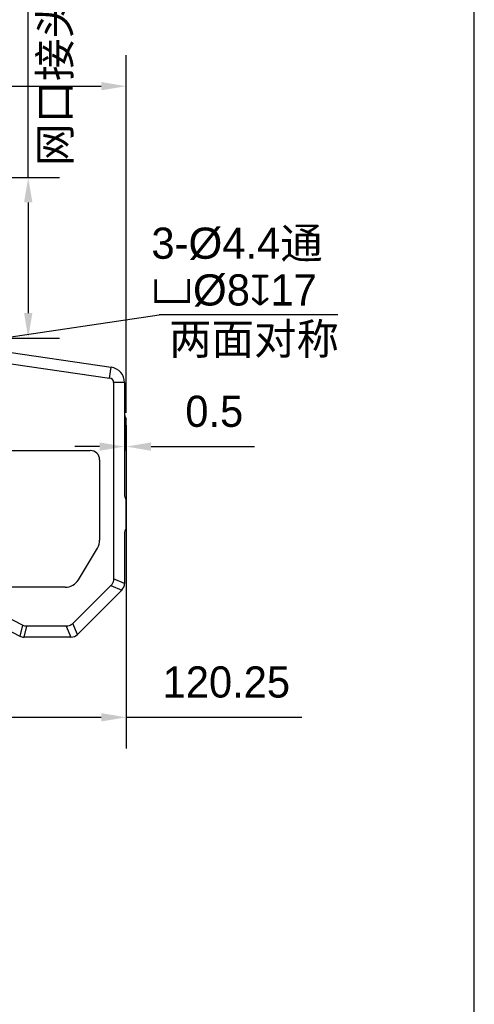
# Model space of a CAD drawing. Header units: millimetres. Extents: x -67 to 93, y 91 to 271.
# Tile 15 of 17: x 56 to 93, y 131 to 210. Entities that reach past the tile are written whole.
import ezdxf

# ---------------------------------------------------------------- set-up
doc = ezdxf.new("R2010")
doc.units = ezdxf.units.MM
doc.header["$LTSCALE"] = 65.395
doc.header["$PDMODE"] = 3
doc.header["$PDSIZE"] = 8
doc.layers.get('0').update_dxf_attribs({"linetype": 'CONTINUOUS'})
doc.layers.get('Defpoints').update_dxf_attribs({"linetype": 'CONTINUOUS'})
doc.layers.add('00_COMPONENTS', color=7, linetype='CONTINUOUS')
doc.layers.add('51__DRAFT_DIMS', color=7, linetype='CONTINUOUS')
doc.styles.get("Standard").update_dxf_attribs({"font": '兰亭黑 GBK.TTF', "height": 2.5})
doc.dimstyles.new('DIMSTYLE_1', dxfattribs={"dimtxt": 8, "dimasz": 2, "dimexe": 2.5, "dimexo": 0.5, "dimgap": 0.75, "dimtad": 1, "dimlfac": 4, "dimdsep": 46, "dimtxsty": 'STANDARD', "dimblk": '_FILLED', "dimblk1": '_FILLED', "dimblk2": '_FILLED', "dimcen": 0.09, "dimclrd": 8, "dimclre": 8, "dimclrt": 256, "dimazin": 2, "dimtp": 0.3, "dimtm": 0.3, "dimtfac": 1, "dimtofl": 0, "dimtmove": 0, "dimatfit": 3, "dimldrblk": '_FILLED', "dimfxl": 1, "dimtolj": 1, "dimarcsym": 0})

# ---------------------------------------------------------------- blocks, each defined once
blk = doc.blocks.new('_FILLED')
at = {"color": 0, "linetype": 'ByBlock'}
blk.add_solid([(0, 0), (-1, 0.167), (-1, -0.167)], dxfattribs=at)
blk = doc.blocks.new('*D13')
at = {"layer": '51__DRAFT_DIMS', "color": 8, "lineweight": -2}
for p, q in [((4.715, 181.289), (4.715, 207.071)), ((64.715, 178.37), (64.715, 207.071)), ((6.715, 204.571), (62.715, 204.571))]:
    blk.add_line(p, q, dxfattribs=at)
at = {"layer": 'Defpoints', "color": 0}
for p in [(64.715, 204.571), (4.715, 180.789), (64.715, 177.87)]:
    blk.add_point(p, dxfattribs=at)
at = {"layer": '51__DRAFT_DIMS', "color": 8, "linetype": 'ByBlock', "lineweight": -2, "xscale": 2, "yscale": 2, "zscale": 2, "rotation": 180}
blk.add_blockref('_FILLED', (4.715, 204.571), dxfattribs=at)
at = {"layer": '51__DRAFT_DIMS', "color": 8, "linetype": 'ByBlock', "lineweight": -2, "xscale": 2, "yscale": 2, "zscale": 2}
blk.add_blockref('_FILLED', (64.715, 204.571), dxfattribs=at)
at = {"layer": '51__DRAFT_DIMS', "insert": (14.476, 208.654), "char_height": 2.5, "attachment_point": 2, "line_spacing_factor": 0.9}
blk.add_mtext('\\A1;240', dxfattribs=at)
blk = doc.blocks.new('*D14')
at = {"layer": '51__DRAFT_DIMS', "color": 8, "lineweight": -2}
for p, q in [((64.59, 180.289), (64.59, 173.158)), ((64.715, 177.37), (64.715, 173.158)), ((62.59, 175.658), (60.59, 175.658)), ((66.715, 175.658), (75.031, 175.658))]:
    blk.add_line(p, q, dxfattribs=at)
at = {"layer": 'Defpoints', "color": 0}
for p in [(64.59, 180.789), (64.715, 177.87), (64.59, 175.658)]:
    blk.add_point(p, dxfattribs=at)
at = {"layer": '51__DRAFT_DIMS', "color": 8, "linetype": 'ByBlock', "lineweight": -2, "xscale": 2, "yscale": 2, "zscale": 2}
blk.add_blockref('_FILLED', (64.59, 175.658), dxfattribs=at)
at = {"layer": '51__DRAFT_DIMS', "color": 8, "linetype": 'ByBlock', "lineweight": -2, "xscale": 2, "yscale": 2, "zscale": 2, "rotation": 180}
blk.add_blockref('_FILLED', (64.715, 175.658), dxfattribs=at)
at = {"layer": '51__DRAFT_DIMS', "insert": (69.465, 179.742), "char_height": 2.5, "attachment_point": 1, "line_spacing_factor": 0.9}
blk.add_mtext('\\A1;0.5', dxfattribs=at)
blk = doc.blocks.new('*D23')
at = {"layer": '51__DRAFT_DIMS', "color": 8, "lineweight": -2}
for p, q in [((64.715, 175.12), (64.715, 151.441)), ((34.652, 161.62), (34.652, 151.441)), ((36.652, 153.941), (62.715, 153.941)), ((64.715, 153.941), (78.804, 153.941))]:
    blk.add_line(p, q, dxfattribs=at)
at = {"layer": 'Defpoints', "color": 0}
for p in [(64.715, 175.62), (34.652, 162.12), (64.715, 153.941)]:
    blk.add_point(p, dxfattribs=at)
at = {"layer": '51__DRAFT_DIMS', "color": 8, "linetype": 'ByBlock', "lineweight": -2, "xscale": 2, "yscale": 2, "zscale": 2, "rotation": 180}
blk.add_blockref('_FILLED', (34.652, 153.941), dxfattribs=at)
at = {"layer": '51__DRAFT_DIMS', "color": 8, "linetype": 'ByBlock', "lineweight": -2, "xscale": 2, "yscale": 2, "zscale": 2}
blk.add_blockref('_FILLED', (64.715, 153.941), dxfattribs=at)
at = {"layer": '51__DRAFT_DIMS', "insert": (72.759, 158.025), "char_height": 2.5, "attachment_point": 2, "line_spacing_factor": 0.9}
blk.add_mtext('\\A1;120.25', dxfattribs=at)
blk = doc.blocks.new('*D32')
at = {"color": 8, "lineweight": -2}
for p, q in [((56.859, 197.245), (56.859, 219.011)), ((38.824, 197.245), (59.359, 197.245)), ((56.859, 195.245), (56.859, 186.37)), ((38.824, 184.37), (59.359, 184.37))]:
    blk.add_line(p, q, dxfattribs=at)
at = {"layer": 'Defpoints', "color": 0}
for p in [(38.324, 197.245), (38.324, 184.37), (56.859, 184.37)]:
    blk.add_point(p, dxfattribs=at)
at = {"color": 8, "linetype": 'ByBlock', "lineweight": -2, "xscale": 2, "yscale": 2, "zscale": 2}
for p, rotation in [((56.859, 197.245), 90), ((56.859, 184.37), 270)]:
    blk.add_blockref('_FILLED', p, dxfattribs=dict(at, rotation=rotation))
at = {"insert": (54.76, 214.838), "char_height": 2.5, "attachment_point": 5, "rotation": 90}
blk.add_mtext('\\A1;51.5', dxfattribs=at)

msp = doc.modelspace()

# ---------------------------------------------------------------- linework, layer by layer
at = {"color": 8}
msp.add_line((48.1744, 183.3712), (67.368, 186.2318), dxfattribs=at)
msp.add_lwpolyline([(-67.3425, 91.1144), (92.6575, 91.1144), (92.6575, 271.1144), (-67.3425, 271.1144)], close=True)
at = {"layer": '00_COMPONENTS'}
for p, q in [((47.4792, 184.3573), (63.5195, 182.0259)), ((47.3534, 183.4914), (63.3937, 181.16)), ((63.3937, 181.16), (63.5195, 182.0259)), ((64.5897, 180.7889), (63.7147, 180.7889)), ((63.7147, 180.7889), (63.7147, 165.0434)), ((64.5897, 180.7889), (64.5897, 178.3545)), ((64.7147, 175.6203), (64.7147, 177.8703)), ((54.4897, 175.3453), (61.8397, 175.3453)), ((62.5897, 174.5953), (62.5897, 168.1584)), ((64.5897, 175.1362), (64.5897, 171.8545)), ((64.7147, 169.1203), (64.7147, 171.3703)), ((64.5897, 168.6362), (64.5897, 164.681)), ((60.8862, 164.9765), (62.4112, 167.5146)), ((56.3883, 161.3301), (45.4269, 167.0362)), ((45.0228, 166.2601), (56.1741, 160.4551)), ((59.8147, 164.3703), (54.4897, 164.3703)), ((63.4951, 164.5131), (60.447, 161.465)), ((63.4951, 164.5131), (64.3701, 164.1507)), ((64.5897, 164.681), (63.7147, 165.0434)), ((64.3701, 164.1507), (60.8094, 160.59)), ((56.3883, 161.3301), (56.1741, 160.4551)), ((56.5205, 160.3703), (56.7346, 161.2453)), ((59.9166, 161.2453), (56.7346, 161.2453)), ((59.9166, 161.2453), (60.2791, 160.3703)), ((60.8094, 160.59), (60.447, 161.465)), ((60.2791, 160.3703), (56.5205, 160.3703))]:
    msp.add_line(p, q, dxfattribs=at)
for centre, radius, start, end in [((63.3397, 180.7889), 1.25, 0, 81.73), ((63.3397, 180.7889), 0.375, 0, 81.73), ((65.5897, 178.3545), 1, 180, 208.955024), ((65.5897, 175.1362), 1, 151.044976, 180), ((61.8397, 174.5953), 0.75, 0, 90), ((65.5897, 171.8545), 1, 180, 208.955024), ((65.5897, 168.6362), 1, 151.044976, 180), ((61.3397, 168.1584), 1.25, 329, 0), ((59.8147, 165.6203), 1.25, 270, 329), ((63.8397, 164.681), 0.75, 315, 0), ((56.5205, 161.1203), 0.75, 242.5, 270), ((60.2791, 161.1203), 0.75, 270, 315)]:
    msp.add_arc(centre, radius, start, end, dxfattribs=at)
for points, knots in [([(63.7147, 165.0434), (63.7147, 164.9945), (63.7051, 164.9086), (63.6713, 164.7907), (63.612, 164.6562), (63.5469, 164.5649), (63.4951, 164.5131)], [0, 0, 0, 0, 0.2500924, 0.4378424, 0.6255995, 1, 1, 1, 1]), ([(56.7346, 161.2453), (56.7046, 161.2453), (56.5852, 161.2528), (56.4676, 161.2888), (56.3883, 161.3301)], [0, 0, 0, 0, 0.2508707, 1, 1, 1, 1]), ([(60.447, 161.465), (60.4124, 161.4304), (60.3448, 161.3765), (60.2375, 161.317), (60.1005, 161.2638), (59.9899, 161.2453), (59.9166, 161.2453)], [0, 0, 0, 0, 0.2500924, 0.4378424, 0.6255995, 1, 1, 1, 1])]:
    msp.add_open_spline(points, degree=3, knots=knots, dxfattribs=at)
at = {"layer": '51__DRAFT_DIMS', "color": 8}
msp.add_line((81.7001, 186.2318), (67.368, 186.2318), dxfattribs=at)

# ---------------------------------------------------------------- texts
at = {"layer": '51__DRAFT_DIMS', "insert": (57.7397, 198.1674), "char_height": 2.5, "attachment_point": 1, "rotation": 90, "line_spacing_factor": 0.9}
msp.add_mtext('\\A1;网口接头长度', dxfattribs=at)
at = {"layer": '51__DRAFT_DIMS', "char_height": 2.5, "attachment_point": 1, "line_spacing_factor": 0.9}
for s, insert in [('\\A1;3-{\\fArial|b0|i0|c134|p34;%%c}4.4通\\P{\\fgdt|b0|i0|c134|p2;v\\fArial|b0|i0|c134|p34;%%c}8{\\fgdt|b0|i0|c134|p2;x}17', (66.7457, 193.2265)), ('\\A1;两面对称', (68.164, 185.5508))]:
    msp.add_mtext(s, dxfattribs=dict(at, insert=insert))

# ---------------------------------------------------------------- dimensions: what is measured, and where the dimension line sits
dim = msp.add_linear_dim(base=(56.8586, 184.3703), p1=(38.324, 197.2453), p2=(38.324, 184.3703), angle=90, dimstyle='DIMSTYLE_1', override={"dimtxsty": 'STANDARD'})
dim.commit()
dim.dimension.update_dxf_attribs({"geometry": '*D32', "text_midpoint": (56.8586, 214.8383), "dimtype": 160})
at = {"layer": '51__DRAFT_DIMS'}
for base, p1, p2, picture, middle in [((64.7147, 204.5707), (4.7147, 180.7889), (64.7147, 177.8703), '*D13', (14.4764, 204.5707)), ((64.7147, 153.9412), (34.6522, 162.1203), (64.7147, 175.6203), '*D23', (72.7592, 153.9412))]:
    dim = msp.add_linear_dim(base=base, p1=p1, p2=p2, dimstyle='DIMSTYLE_1', override={"dimtxsty": 'STANDARD'}, dxfattribs=at)
    dim.commit()
    dim.dimension.update_dxf_attribs({"geometry": picture, "text_midpoint": middle, "dimtype": 160})
dim = msp.add_linear_dim(base=(64.5897, 175.6583), p1=(64.7147, 177.8703), p2=(64.5897, 180.7889), angle=180, dimstyle='DIMSTYLE_1', override={"dimtxsty": 'STANDARD'}, dxfattribs=at)
dim.commit()
dim.dimension.update_dxf_attribs({"geometry": '*D14', "text_midpoint": (71.8731, 175.6583), "dimtype": 160})

doc.saveas('drawing.dxf')
